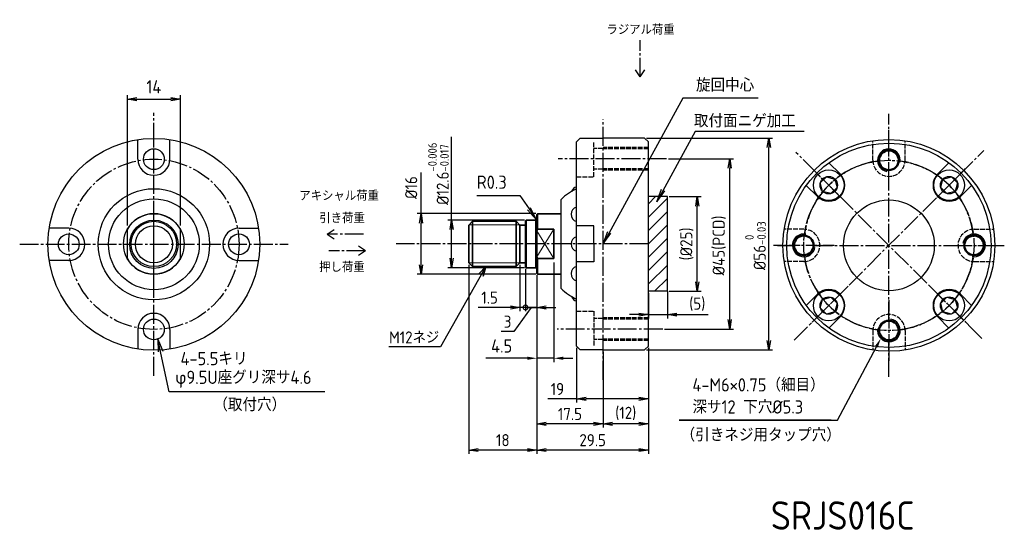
# Model space of a CAD drawing. Header units: millimetres. Extents: x 0 to 260, y 2 to 135.
import ezdxf

# ---------------------------------------------------------------- set-up
doc = ezdxf.new("R2010")
doc.units = ezdxf.units.MM
doc.header["$LTSCALE"] = 0.5
for name, pattern in [('AM_ISO08W050', [18, 12, -1.5, 3, -1.5]), ('AM_ISO08W050x2', [9, 6, -0.75, 1.5, -0.75]), ('GEN3A', [3.125, 2.5, -0.625]), ('GEN7', [13.75, 10, -1.25, 1.25, -1.25]), ('GEN7A', [6.875, 5, -0.625, 0.625, -0.625])]:
    doc.linetypes.add(name, pattern=pattern)
for name, color, linetype in [('0N', 7, 'Continuous'), ('3A', 6, 'GEN3A'), ('4', 3, 'Continuous'), ('5', 3, 'Continuous'), ('6', 2, 'Continuous'), ('7', 4, 'GEN7'), ('7AN', 4, 'GEN7A'), ('KLIN', 1, 'Continuous')]:
    doc.layers.add(name, color=color, linetype=linetype)
for name, color, linetype, lineweight in [('AM_0', 7, 'Continuous', 50), ('AM_4', 3, 'Continuous', 25), ('AM_5', 3, 'Continuous', 25), ('AM_7', 4, 'AM_ISO08W050', 25), ('AM_8', 1, 'Continuous', 25)]:
    doc.layers.add(name, color=color, linetype=linetype, lineweight=lineweight)
doc.styles.add('ACISOTS', font='isocp.shx', dxfattribs={"height": 1, "bigfont": 'extfont.shx'})
doc.styles.get("Standard").update_dxf_attribs({"font": 'ISOCP.SHX', "bigfont": 'EXTFONT.SHX'})
doc.dimstyles.new('AM_ISO$0', dxfattribs={"dimtxt": 3.5, "dimasz": 2.5, "dimexe": 1, "dimexo": 1, "dimgap": 1.5, "dimtad": 1, "dimdsep": 46, "dimtxsty": 'STANDARD', "dimcen": 0, "dimclrd": 256, "dimclre": 256, "dimclrt": 2, "dimadec": 0, "dimazin": 2, "dimtp": 0.1, "dimtm": 0.1, "dimtfac": 0.71, "dimtdec": 3, "dimtmove": 0, "dimatfit": 3, "dimfxl": 1, "dimlwd": -1, "dimlwe": -1, "dimarcsym": 1})
doc.dimstyles.new('GEN-ISO', dxfattribs={"dimscale": 2, "dimtxt": 3.2, "dimasz": 2.5, "dimexe": 1, "dimexo": 0.5, "dimgap": 1, "dimtad": 1, "dimdsep": 46, "dimtxsty": 'STANDARD', "dimblk1": 'OPEN', "dimblk2": 'OPEN', "dimsah": 1, "dimcen": 0, "dimclrd": 256, "dimclre": 256, "dimclrt": 2, "dimadec": 0, "dimazin": 0, "dimtp": 0.1, "dimtm": 0.1, "dimtfac": 0.71, "dimtdec": 3, "dimtmove": 0, "dimatfit": 3, "dimldrblk": 'OPEN', "dimfxl": 1, "dimtzin": 0, "dimarcsym": 0})
doc.dimstyles.new('GEN-ISO$0', dxfattribs={"dimtxt": 3.2, "dimasz": 2.5, "dimexe": 1, "dimexo": 0.5, "dimgap": 1, "dimtad": 1, "dimdsep": 46, "dimtxsty": 'STANDARD', "dimblk1": 'OPEN', "dimblk2": 'OPEN', "dimsah": 1, "dimcen": 0, "dimclrd": 256, "dimclre": 256, "dimclrt": 2, "dimadec": 0, "dimazin": 0, "dimtp": 0.1, "dimtm": 0.1, "dimtfac": 0.71, "dimtdec": 3, "dimtmove": 0, "dimatfit": 3, "dimldrblk": 'OPEN', "dimfxl": 1, "dimtzin": 0, "dimarcsym": 0})

# ---------------------------------------------------------------- blocks, each defined once
blk = doc.blocks.new('_OPEN')
at = {"color": 0, "linetype": 'ByBlock'}
for p, q in [((-1, 0.17), (0, 0)), ((0, 0), (-1, -0.17)), ((0, 0), (-1, 0))]:
    blk.add_line(p, q, dxfattribs=at)
blk = doc.blocks.new('*D133')
at = {"layer": '5', "lineweight": -2, "transparency": 16777216}
for p, q in [((171.49, 98.04), (188.67, 98.04)), ((187.67, 55.54), (187.67, 95.54)), ((170.46, 53.04), (188.67, 53.04))]:
    blk.add_line(p, q, dxfattribs=at)
at = {"layer": 'DEFPOINTS', "color": 0, "transparency": 16777216}
for p in [(170.99, 98.04), (187.67, 98.04), (169.96, 53.04)]:
    blk.add_point(p, dxfattribs=at)
at = {"layer": '5', "lineweight": -2, "transparency": 16777216, "xscale": 2.5, "yscale": 2.5, "zscale": 2.5}
for p, rotation in [((187.67, 98.04), 90), ((187.67, 53.04), 270)]:
    blk.add_blockref('_OPEN', p, dxfattribs=dict(at, rotation=rotation))
at = {"layer": '5', "color": 2, "transparency": 16777216, "insert": (184.91, 75.13), "char_height": 3.2, "attachment_point": 5, "rotation": 90}
blk.add_mtext('%%C45(PCD)', dxfattribs=at)
blk = doc.blocks.new('*D134')
at = {"layer": '5', "lineweight": -2, "transparency": 16777216}
for p, q in [((165.7, 103.54), (199.02, 103.54)), ((198.02, 50.04), (198.02, 101.04)), ((165.7, 47.54), (199.02, 47.54))]:
    blk.add_line(p, q, dxfattribs=at)
at = {"layer": 'DEFPOINTS', "color": 0, "transparency": 16777216}
for p in [(165.2, 103.54), (198.02, 103.54), (165.2, 47.54)]:
    blk.add_point(p, dxfattribs=at)
at = {"layer": '5', "lineweight": -2, "transparency": 16777216, "xscale": 2.5, "yscale": 2.5, "zscale": 2.5}
for p, rotation in [((198.02, 103.54), 90), ((198.02, 47.54), 270)]:
    blk.add_blockref('_OPEN', p, dxfattribs=dict(at, rotation=rotation))
at = {"layer": '5', "color": 2, "transparency": 16777216, "insert": (194.49, 75.07), "char_height": 3.2, "attachment_point": 5, "rotation": 90}
blk.add_mtext('%%C56{}{\\H0.71x;\\C3;\\S 0^ -0.03;}', dxfattribs=at)
blk = doc.blocks.new('*D135')
at = {"layer": '5', "lineweight": -2, "transparency": 16777216}
for p, q in [((118.7, 70.04), (118.7, 20.06)), ((136.7, 67.24), (136.7, 20.06)), ((134.2, 21.06), (121.2, 21.06))]:
    blk.add_line(p, q, dxfattribs=at)
at = {"layer": 'DEFPOINTS', "color": 0, "transparency": 16777216}
for p in [(118.7, 70.54), (136.7, 67.74), (118.7, 21.06)]:
    blk.add_point(p, dxfattribs=at)
at = {"layer": '5', "lineweight": -2, "transparency": 16777216, "xscale": 2.5, "yscale": 2.5, "zscale": 2.5, "rotation": 180}
blk.add_blockref('_OPEN', (118.7, 21.06), dxfattribs=at)
at = {"layer": '5', "lineweight": -2, "transparency": 16777216, "xscale": 2.5, "yscale": 2.5, "zscale": 2.5}
blk.add_blockref('_OPEN', (136.7, 21.06), dxfattribs=at)
at = {"layer": '5', "color": 2, "transparency": 16777216, "insert": (127.7, 23.66), "char_height": 3.2, "attachment_point": 5}
blk.add_mtext('18', dxfattribs=at)
blk = doc.blocks.new('*D136')
at = {"layer": '5', "lineweight": -2, "transparency": 16777216}
for p, q in [((114.18, 81.84), (114.18, 103.84)), ((133.4, 81.84), (113.18, 81.84)), ((114.18, 71.74), (114.18, 79.34)), ((133.4, 69.24), (113.18, 69.24))]:
    blk.add_line(p, q, dxfattribs=at)
at = {"layer": 'DEFPOINTS', "color": 0, "transparency": 16777216}
for p in [(114.18, 81.84), (133.9, 81.84), (133.9, 69.24)]:
    blk.add_point(p, dxfattribs=at)
at = {"layer": '5', "lineweight": -2, "transparency": 16777216, "xscale": 2.5, "yscale": 2.5, "zscale": 2.5}
for p, rotation in [((114.18, 81.84), 90), ((114.18, 69.24), 270)]:
    blk.add_blockref('_OPEN', p, dxfattribs=dict(at, rotation=rotation))
at = {"layer": '5', "color": 2, "transparency": 16777216, "insert": (110.7, 94.09), "char_height": 3.2, "attachment_point": 5, "rotation": 90}
blk.add_mtext('%%C12.6{}{\\H0.71x;\\C3;\\S-0.006^ -0.017;}', dxfattribs=at)
blk = doc.blocks.new('_DotSmall')
at = {"color": 0, "linetype": 'ByBlock', "const_width": 0.5}
blk.add_lwpolyline([(-0.0625, 0, 1), (0.0625, 0, 1)], format="xyb", close=True, dxfattribs=at)
blk = doc.blocks.new('*D137')
at = {"layer": '5', "lineweight": -2, "transparency": 16777216}
for p, q in [((133.7, 68.94), (133.7, 57.75)), ((136.7, 67.24), (136.7, 57.75)), ((135.2, 58.75), (130.66, 52.39)), ((133.7, 58.75), (131.2, 58.75)), ((136.7, 58.75), (133.7, 58.75)), ((136.7, 58.75), (133.7, 58.75)), ((139.2, 58.75), (141.7, 58.75)), ((130.66, 52.39), (127.25, 52.39))]:
    blk.add_line(p, q, dxfattribs=at)
at = {"layer": 'DEFPOINTS', "color": 0, "transparency": 16777216}
for p in [(133.7, 69.44), (136.7, 67.74), (133.7, 58.75)]:
    blk.add_point(p, dxfattribs=at)
at = {"layer": '5', "lineweight": -2, "transparency": 16777216, "xscale": 2.5, "yscale": 2.5, "zscale": 2.5}
blk.add_blockref('_DotSmall', (133.7, 58.75), dxfattribs=at)
at = {"layer": '5', "lineweight": -2, "transparency": 16777216, "xscale": 2.5, "yscale": 2.5, "zscale": 2.5, "rotation": 180}
blk.add_blockref('_OPEN', (136.7, 58.75), dxfattribs=at)
at = {"layer": '5', "color": 2, "transparency": 16777216, "insert": (128.96, 54.99), "char_height": 3.2, "attachment_point": 5}
blk.add_mtext('3', dxfattribs=at)
blk = doc.blocks.new('*D138')
at = {"layer": '5', "lineweight": -2, "transparency": 16777216}
for p, q in [((147.2, 48.04), (147.2, 33.58)), ((166.2, 48.04), (166.2, 33.58)), ((147.2, 34.58), (139.59, 34.58)), ((163.7, 34.58), (149.7, 34.58))]:
    blk.add_line(p, q, dxfattribs=at)
at = {"layer": 'DEFPOINTS', "color": 0, "transparency": 16777216}
for p in [(147.2, 48.54), (166.2, 48.54), (147.2, 34.58)]:
    blk.add_point(p, dxfattribs=at)
at = {"layer": '5', "lineweight": -2, "transparency": 16777216, "xscale": 2.5, "yscale": 2.5, "zscale": 2.5, "rotation": 180}
blk.add_blockref('_OPEN', (147.2, 34.58), dxfattribs=at)
at = {"layer": '5', "lineweight": -2, "transparency": 16777216, "xscale": 2.5, "yscale": 2.5, "zscale": 2.5}
blk.add_blockref('_OPEN', (166.2, 34.58), dxfattribs=at)
at = {"layer": '5', "color": 2, "transparency": 16777216, "insert": (142.14, 37.18), "char_height": 3.2, "attachment_point": 5}
blk.add_mtext('19', dxfattribs=at)
blk = doc.blocks.new('*D140')
at = {"layer": '5', "lineweight": -2, "transparency": 16777216}
for p, q in [((136.7, 67.24), (136.7, 20.06)), ((166.2, 48.04), (166.2, 20.06)), ((163.7, 21.06), (139.2, 21.06))]:
    blk.add_line(p, q, dxfattribs=at)
at = {"layer": 'DEFPOINTS', "color": 0, "transparency": 16777216}
for p in [(136.7, 67.74), (166.2, 48.54), (136.7, 21.06)]:
    blk.add_point(p, dxfattribs=at)
at = {"layer": '5', "lineweight": -2, "transparency": 16777216, "xscale": 2.5, "yscale": 2.5, "zscale": 2.5, "rotation": 180}
blk.add_blockref('_OPEN', (136.7, 21.06), dxfattribs=at)
at = {"layer": '5', "lineweight": -2, "transparency": 16777216, "xscale": 2.5, "yscale": 2.5, "zscale": 2.5}
blk.add_blockref('_OPEN', (166.2, 21.06), dxfattribs=at)
at = {"layer": '5', "color": 2, "transparency": 16777216, "insert": (151.45, 23.66), "char_height": 3.2, "attachment_point": 5}
blk.add_mtext('29.5', dxfattribs=at)
blk = doc.blocks.new('*D141')
at = {"layer": '5', "lineweight": -2, "transparency": 16777216}
for p, q in [((154.2, 47.04), (154.2, 26.98)), ((166.2, 48.04), (166.2, 26.98)), ((163.7, 27.98), (156.7, 27.98))]:
    blk.add_line(p, q, dxfattribs=at)
at = {"layer": 'DEFPOINTS', "color": 0, "transparency": 16777216}
for p in [(154.2, 47.54), (166.2, 48.54), (154.2, 27.98)]:
    blk.add_point(p, dxfattribs=at)
at = {"layer": '5', "lineweight": -2, "transparency": 16777216, "xscale": 2.5, "yscale": 2.5, "zscale": 2.5, "rotation": 180}
blk.add_blockref('_OPEN', (154.2, 27.98), dxfattribs=at)
at = {"layer": '5', "lineweight": -2, "transparency": 16777216, "xscale": 2.5, "yscale": 2.5, "zscale": 2.5}
blk.add_blockref('_OPEN', (166.2, 27.98), dxfattribs=at)
at = {"layer": '5', "color": 2, "transparency": 16777216, "insert": (160.2, 30.74), "char_height": 3.2, "attachment_point": 5}
blk.add_mtext('(12)', dxfattribs=at)
blk = doc.blocks.new('*D130')
at = {"layer": '5', "lineweight": -2, "transparency": 16777216}
for p, q in [((106.09, 83.54), (106.09, 94.4)), ((136.4, 83.54), (105.09, 83.54)), ((106.09, 70.04), (106.09, 81.04)), ((136.4, 67.54), (105.09, 67.54))]:
    blk.add_line(p, q, dxfattribs=at)
at = {"layer": 'DEFPOINTS', "color": 0, "transparency": 16777216}
for p in [(106.09, 83.54), (136.9, 83.54), (136.9, 67.54)]:
    blk.add_point(p, dxfattribs=at)
at = {"layer": '5', "lineweight": -2, "transparency": 16777216, "xscale": 2.5, "yscale": 2.5, "zscale": 2.5}
for p, rotation in [((106.09, 83.54), 90), ((106.09, 67.54), 270)]:
    blk.add_blockref('_OPEN', p, dxfattribs=dict(at, rotation=rotation))
at = {"layer": '5', "color": 2, "transparency": 16777216, "insert": (103.49, 90.44), "char_height": 3.2, "attachment_point": 5, "rotation": 90}
blk.add_mtext('%%c16', dxfattribs=at)
blk = doc.blocks.new('*D131')
at = {"layer": '5', "lineweight": -2, "transparency": 16777216}
for p, q in [((166.2, 62.54), (166.2, 55.84)), ((171.2, 63.04), (171.2, 55.84)), ((163.7, 56.84), (161.2, 56.84)), ((166.2, 56.84), (171.2, 56.84)), ((173.7, 56.84), (182.03, 56.84))]:
    blk.add_line(p, q, dxfattribs=at)
at = {"layer": 'DEFPOINTS', "color": 0, "transparency": 16777216}
for p in [(166.2, 63.04), (171.2, 63.54), (171.2, 56.84)]:
    blk.add_point(p, dxfattribs=at)
at = {"layer": '5', "lineweight": -2, "transparency": 16777216, "xscale": 2.5, "yscale": 2.5, "zscale": 2.5}
blk.add_blockref('_OPEN', (166.2, 56.84), dxfattribs=at)
at = {"layer": '5', "lineweight": -2, "transparency": 16777216, "xscale": 2.5, "yscale": 2.5, "zscale": 2.5, "rotation": 180}
blk.add_blockref('_OPEN', (171.2, 56.84), dxfattribs=at)
at = {"layer": '5', "color": 2, "transparency": 16777216, "insert": (179.11, 59.6), "char_height": 3.2, "attachment_point": 5}
blk.add_mtext('(5)', dxfattribs=at)
blk = doc.blocks.new('*D142')
at = {"layer": '5', "lineweight": -2, "transparency": 16777216}
for p, q in [((171.7, 88.04), (180.11, 88.04)), ((179.11, 65.54), (179.11, 85.54)), ((171.7, 63.04), (180.11, 63.04))]:
    blk.add_line(p, q, dxfattribs=at)
at = {"layer": 'DEFPOINTS', "color": 0, "transparency": 16777216}
for p in [(171.2, 88.04), (179.11, 88.04), (171.2, 63.04)]:
    blk.add_point(p, dxfattribs=at)
at = {"layer": '5', "lineweight": -2, "transparency": 16777216, "xscale": 2.5, "yscale": 2.5, "zscale": 2.5}
for p, rotation in [((179.11, 88.04), 90), ((179.11, 63.04), 270)]:
    blk.add_blockref('_OPEN', p, dxfattribs=dict(at, rotation=rotation))
at = {"layer": '5', "color": 2, "transparency": 16777216, "insert": (176.35, 75.54), "char_height": 3.2, "attachment_point": 5, "rotation": 90}
blk.add_mtext('(%%c25)', dxfattribs=at)
blk = doc.blocks.new('*D132')
at = {"layer": '5', "lineweight": -2, "transparency": 16777216}
for p, q in [((132.2, 70.04), (132.2, 57.75)), ((133.7, 68.94), (133.7, 57.75)), ((129.7, 58.75), (121.22, 58.75)), ((133.7, 58.75), (132.2, 58.75)), ((133.7, 58.75), (138.7, 58.75))]:
    blk.add_line(p, q, dxfattribs=at)
at = {"layer": 'DEFPOINTS', "color": 0, "transparency": 16777216}
for p in [(132.2, 70.54), (133.7, 69.44), (133.7, 58.75)]:
    blk.add_point(p, dxfattribs=at)
at = {"layer": '5', "lineweight": -2, "transparency": 16777216, "xscale": 2.5, "yscale": 2.5, "zscale": 2.5}
blk.add_blockref('_OPEN', (132.2, 58.75), dxfattribs=at)
at = {"layer": '5', "lineweight": -2, "transparency": 16777216, "xscale": 2.5, "yscale": 2.5, "zscale": 2.5, "rotation": 180}
blk.add_blockref('_DotSmall', (133.7, 58.75), dxfattribs=at)
at = {"layer": '5', "color": 2, "transparency": 16777216, "insert": (124.21, 61.35), "char_height": 3.2, "attachment_point": 5}
blk.add_mtext('1.5', dxfattribs=at)
blk = doc.blocks.new('*D139')
at = {"layer": '5', "lineweight": -2, "transparency": 16777216}
for p, q in [((136.7, 67.24), (136.7, 26.98)), ((154.2, 46.51), (154.2, 26.98)), ((151.7, 27.98), (139.2, 27.98))]:
    blk.add_line(p, q, dxfattribs=at)
at = {"layer": 'DEFPOINTS', "color": 0, "transparency": 16777216}
for p in [(136.7, 67.74), (154.2, 47.01), (136.7, 27.98)]:
    blk.add_point(p, dxfattribs=at)
at = {"layer": '5', "lineweight": -2, "transparency": 16777216, "xscale": 2.5, "yscale": 2.5, "zscale": 2.5, "rotation": 180}
blk.add_blockref('_OPEN', (136.7, 27.98), dxfattribs=at)
at = {"layer": '5', "lineweight": -2, "transparency": 16777216, "xscale": 2.5, "yscale": 2.5, "zscale": 2.5}
blk.add_blockref('_OPEN', (154.2, 27.98), dxfattribs=at)
at = {"layer": '5', "color": 2, "transparency": 16777216, "insert": (145.45, 30.58), "char_height": 3.2, "attachment_point": 5}
blk.add_mtext('17.5', dxfattribs=at)
blk = doc.blocks.new('*D143')
at = {"layer": '5', "transparency": 16777216}
for p, q in [((28.47, 80.41), (28.47, 114.83)), ((42.47, 80.41), (42.47, 114.83)), ((30.97, 113.83), (39.97, 113.83))]:
    blk.add_line(p, q, dxfattribs=at)
at = {"layer": 'DEFPOINTS', "color": 0, "transparency": 16777216}
for p in [(42.47, 113.83), (28.47, 79.41), (42.47, 79.41)]:
    blk.add_point(p, dxfattribs=at)
at = {"layer": '5', "transparency": 16777216, "xscale": 2.5, "yscale": 2.5, "zscale": 2.5, "rotation": 180}
blk.add_blockref('_OPEN', (28.47, 113.83), dxfattribs=at)
at = {"layer": '5', "transparency": 16777216, "xscale": 2.5, "yscale": 2.5, "zscale": 2.5}
blk.add_blockref('_OPEN', (42.47, 113.83), dxfattribs=at)
at = {"layer": '5', "color": 2, "transparency": 16777216, "insert": (35.47, 117.08), "char_height": 3.5, "attachment_point": 5}
blk.add_mtext('14', dxfattribs=at)
blk = doc.blocks.new('*S108')
at = {"layer": 'AM_5', "color": 3}
for p, q in [((127.23, 122.38), (138.58, 122.38)), ((138.58, 122.38), (140.99, 118.84))]:
    blk.add_line(p, q, dxfattribs=at)
at = {"layer": 'AM_5', "color": 3, "linetype": 'Continuous'}
for p, q in [((140.61, 118.58), (142.96, 115.95)), ((140.99, 118.84), (142.96, 115.95)), ((142.96, 115.95), (141.37, 119.1))]:
    blk.add_line(p, q, dxfattribs=at)
at = {"layer": 'AM_5', "color": 2, "insert": (135.08, 124.13), "char_height": 3.5, "attachment_point": 9, "style": 'ACISOTS'}
blk.add_mtext('R0.3', dxfattribs=at)
blk = doc.blocks.new('*U125')
at = {"layer": 'AM_0'}
blk.add_circle((273.03, -808.85), 2.59, dxfattribs=at)
at = {"layer": 'AM_4'}
blk.add_arc((273.03, -808.85), 3, 260, 170, dxfattribs=at)
blk = doc.blocks.new('*U126')
at = {"layer": 'AM_0'}
blk.add_circle((250.53, -786.35), 2.59, dxfattribs=at)
at = {"layer": 'AM_4'}
blk.add_arc((250.53, -786.35), 3, 350, 260, dxfattribs=at)
blk = doc.blocks.new('*U127')
at = {"layer": 'AM_0'}
blk.add_circle((228.03, -808.85), 2.59, dxfattribs=at)
at = {"layer": 'AM_4'}
blk.add_arc((228.03, -808.85), 3, 80, 350, dxfattribs=at)
blk = doc.blocks.new('*U128')
at = {"layer": 'AM_0'}
blk.add_circle((250.53, -831.35), 2.59, dxfattribs=at)
at = {"layer": 'AM_4'}
blk.add_arc((250.53, -831.35), 3, 170, 80, dxfattribs=at)
blk = doc.blocks.new('*S124')
at = {"layer": 'AM_5', "color": 3, "linetype": 'Continuous'}
for p, q in [((236.91, -855.07), (247.21, -835.66)), ((235.29, -855.07), (195.09, -855.07)), ((195.09, -855.07), (236.91, -855.07))]:
    blk.add_line(p, q, dxfattribs=at)
blk.add_trace([(247.58, -835.86), (246.84, -835.46), (248.39, -833.45)], dxfattribs=at)
at = {"layer": 'AM_5', "color": 2, "insert": (198.59, -853.32), "char_height": 3.5, "attachment_point": 7}
blk.add_mtext('4-M6×0.75（細目）\\P深サ12 下穴%%C5.3', dxfattribs=at)
blk = doc.blocks.new('*D144')
at = {"layer": 'AM_5', "transparency": 16777216}
for p, q in [((141.2, 70.66), (141.2, 44.31)), ((136.7, 66.74), (136.7, 44.31)), ((134.2, 45.31), (123.2, 45.31)), ((141.2, 45.31), (136.7, 45.31)), ((143.7, 45.31), (146.2, 45.31))]:
    blk.add_line(p, q, dxfattribs=at)
for points in [[(134.2, 45.73), (134.2, 44.9), (136.7, 45.31)], [(143.7, 45.73), (143.7, 44.9), (141.2, 45.31)]]:
    blk.add_solid(points, dxfattribs=at)
at = {"layer": 'DEFPOINTS', "color": 0, "transparency": 16777216}
for p in [(141.2, 71.66), (136.7, 67.74), (141.2, 45.31)]:
    blk.add_point(p, dxfattribs=at)
at = {"layer": 'AM_5', "color": 2, "transparency": 16777216, "insert": (127.4, 48.56), "char_height": 3.5, "attachment_point": 5}
blk.add_mtext('4.5', dxfattribs=at)

msp = doc.modelspace()

# ---------------------------------------------------------------- hatches: boundary and pattern name
at = {"layer": 'AM_8'}
h = msp.add_hatch(dxfattribs=at)
h.set_pattern_fill('_U', color=256, scale=2.5, angle=45, style=0, pattern_type=0)
h.set_pattern_definition([(45, (-406.1424, 189.1284), (-1.767767, 1.767767), [])])
h.paths.add_polyline_path([(171.196, 63.035), (171.196, 88.035), (166.196, 88.035), (166.196, 63.035)])

# ---------------------------------------------------------------- linework, layer by layer
for p, q in [((31.221, 97.941), (31.221, 103.117)), ((39.721, 97.941), (39.721, 103.117)), ((165.196, 103.535), (154.196, 103.535)), ((166.196, 102.535), (165.196, 103.535)), ((166.196, 75.535), (166.196, 102.535)), ((216.862, 94.07), (213.918, 97.014)), ((242.671, 94.07), (245.615, 97.014)), ((210.851, 88.059), (207.908, 91.003)), ((248.682, 88.059), (251.626, 91.003)), ((143.085, 87.325), (143.085, 63.745)), ((12.971, 79.691), (7.795, 79.691)), ((28.471, 71.662), (28.471, 79.408)), ((42.471, 71.662), (42.471, 79.408)), ((57.971, 79.691), (63.146, 79.691)), ((151.796, 80.285), (147.196, 80.285)), ((151.796, 75.535), (151.796, 80.285)), ((151.796, 75.535), (151.796, 70.785)), ((12.971, 71.191), (7.795, 71.191)), ((57.971, 71.191), (63.146, 71.191)), ((151.796, 70.785), (147.196, 70.785)), ((210.851, 62.25), (207.908, 59.306)), ((248.682, 62.25), (251.626, 59.306)), ((216.862, 56.239), (213.918, 53.295)), ((242.671, 56.239), (245.615, 53.295)), ((31.221, 52.941), (31.221, 47.765)), ((39.721, 52.941), (39.721, 47.765))]:
    msp.add_line(p, q)
at = {"color": 7, "linetype": 'Continuous', "lineweight": 35}
for p, q in [((136.896, 83.535), (136.696, 83.335)), ((136.696, 78.976), (136.696, 83.335)), ((143.085, 83.535), (136.896, 83.535)), ((136.896, 83.535), (136.896, 79.408)), ((119.696, 81.535), (118.696, 80.535)), ((131.196, 81.535), (119.696, 81.535)), ((119.696, 75.535), (119.696, 81.535)), ((132.196, 80.535), (131.196, 81.535)), ((131.196, 75.535), (131.196, 81.535)), ((133.896, 81.835), (133.696, 81.635)), ((133.696, 69.435), (133.696, 81.635)), ((136.396, 81.835), (133.896, 81.835)), ((133.896, 81.835), (133.896, 69.235)), ((136.396, 69.235), (136.396, 81.835)), ((118.696, 75.535), (118.696, 80.535)), ((133.696, 80.535), (132.196, 80.535)), ((132.196, 75.535), (132.196, 80.535)), ((136.696, 78.976), (136.896, 79.408)), ((136.696, 72.094), (136.696, 78.976)), ((141.196, 79.408), (136.896, 79.408)), ((141.196, 71.662), (141.196, 79.408)), ((118.696, 70.535), (118.696, 75.535)), ((119.696, 69.535), (119.696, 75.535)), ((131.196, 69.535), (131.196, 75.535)), ((132.196, 70.535), (132.196, 75.535)), ((118.696, 70.535), (119.696, 69.535)), ((131.196, 69.535), (132.196, 70.535)), ((132.196, 70.535), (133.696, 70.535)), ((136.896, 71.662), (136.696, 72.094)), ((136.696, 67.735), (136.696, 72.094)), ((136.896, 71.662), (136.896, 67.535)), ((136.896, 71.662), (141.196, 71.662)), ((119.696, 69.535), (131.196, 69.535)), ((133.696, 69.435), (133.896, 69.235)), ((133.896, 69.235), (136.396, 69.235)), ((136.696, 67.735), (136.896, 67.535)), ((136.896, 67.535), (143.085, 67.535))]:
    msp.add_line(p, q, dxfattribs=at)
at = {"color": 7, "linetype": 'Continuous', "lineweight": 18}
for p, q in [((118.732, 80.571), (132.16, 80.571)), ((141.196, 79.408), (136.696, 72.094)), ((136.696, 78.976), (141.196, 71.662)), ((118.732, 70.499), (132.16, 70.499))]:
    msp.add_line(p, q, dxfattribs=at)
for points in [[(147.196, 75.535), (147.196, 102.535), (148.196, 103.535), (154.196, 103.535)], [(154.196, 47.535), (148.196, 47.535), (147.196, 48.535), (147.196, 75.535)], [(154.196, 47.535), (165.196, 47.535), (166.196, 48.535), (166.196, 75.535)]]:
    msp.add_lwpolyline(points)
for centre, radius in [((35.471, 75.441), 28), ((229.767, 75.155), 28), ((229.767, 75.155), 27), ((35.471, 97.941), 2.75), ((35.471, 75.441), 14.704), ((35.471, 75.441), 12), ((229.767, 75.155), 12), ((35.471, 75.535), 8), ((35.471, 75.441), 6.394), ((35.471, 75.535), 6), ((35.471, 75.535), 6), ((12.971, 75.441), 2.75), ((35.471, 75.441), 4.894), ((57.971, 75.441), 2.75), ((35.471, 52.941), 2.75)]:
    msp.add_circle(centre, radius)
for centre, radius, start, end in [((35.471, 97.941), 4.25, 180, 0), ((154.196, 75.535), 16.2, 115.60083, 133.3), ((147.731, 88.72), 1.984, 105.65074, 158.76908), ((35.471, 75.535), 8, 28.95502, 151.04498), ((147.731, 83.39), 1.984, 105.65074, 254.34926), ((12.971, 75.441), 4.25, 270, 90), ((57.971, 75.441), 4.25, 90, 270), ((147.731, 75.535), 1.984, 105.65074, 254.34926), ((35.471, 75.535), 8, 208.95502, 331.04498), ((147.731, 67.681), 1.984, 105.65074, 254.34926), ((154.196, 75.535), 16.2, 226.7, 244.39917), ((147.731, 62.35), 1.984, 201.23092, 254.34926), ((35.471, 52.941), 4.25, 0, 180)]:
    msp.add_arc(centre, radius, start, end)
at = {"color": 7, "linetype": 'Continuous', "lineweight": 35}
for centre, start, end in [((136.396, 82.135), 270, 0), ((136.396, 68.935), 0, 90)]:
    msp.add_arc(centre, 0.3, start, end, dxfattribs=at)
at = {"layer": '0N'}
for p, q in [((211.626, 91.662), (213.259, 93.295)), ((212.224, 89.431), (211.626, 91.662)), ((213.259, 93.295), (215.49, 92.697)), ((215.49, 92.697), (216.087, 90.467)), ((243.446, 90.467), (244.044, 92.697)), ((244.044, 92.697), (246.274, 93.295)), ((246.274, 93.295), (247.907, 91.662)), ((247.907, 91.662), (247.31, 89.431)), ((214.454, 88.834), (212.224, 89.431)), ((216.087, 90.467), (214.454, 88.834)), ((245.079, 88.834), (243.446, 90.467)), ((247.31, 89.431), (245.079, 88.834)), ((211.626, 58.647), (212.224, 60.878)), ((212.224, 60.878), (214.454, 61.475)), ((214.454, 61.475), (216.087, 59.842)), ((243.446, 59.842), (245.079, 61.475)), ((245.079, 61.475), (247.31, 60.878)), ((247.31, 60.878), (247.907, 58.647)), ((213.259, 57.014), (211.626, 58.647)), ((215.49, 57.612), (213.259, 57.014)), ((216.087, 59.842), (215.49, 57.612)), ((244.044, 57.612), (243.446, 59.842)), ((246.274, 57.014), (244.044, 57.612)), ((247.907, 58.647), (246.274, 57.014))]:
    msp.add_line(p, q, dxfattribs=at)
for centre, radius in [((213.857, 91.064), 4.05), ((245.677, 91.064), 4.05), ((213.857, 91.064), 2.309), ((245.677, 91.064), 2.309), ((213.857, 59.245), 4.05), ((245.677, 59.245), 4.05), ((213.857, 59.245), 2.309), ((245.677, 59.245), 2.309)]:
    msp.add_circle(centre, radius, dxfattribs=at)
for centre, start, end in [((213.857, 91.064), 225, 45), ((245.677, 91.064), 135, 315), ((213.857, 59.245), 315, 135), ((245.677, 59.245), 45, 225)]:
    msp.add_arc(centre, 4.25, start, end, dxfattribs=at)
at = {"layer": '3A'}
for p, q in [((225.517, 97.655), (225.517, 102.83)), ((234.017, 97.655), (234.017, 102.83)), ((154.196, 100.785), (151.796, 100.785)), ((166.196, 101.035), (154.196, 101.035)), ((166.196, 100.685), (154.196, 100.685)), ((154.196, 95.285), (151.796, 95.285)), ((166.196, 95.385), (154.196, 95.385)), ((166.196, 95.035), (154.196, 95.035)), ((207.267, 79.405), (202.091, 79.405)), ((252.267, 79.405), (257.442, 79.405)), ((207.267, 70.905), (202.091, 70.905)), ((252.267, 70.905), (257.442, 70.905)), ((154.196, 55.785), (151.796, 55.785)), ((166.196, 56.035), (154.196, 56.035)), ((166.196, 55.685), (154.196, 55.685)), ((225.517, 52.655), (225.517, 47.479)), ((234.017, 52.655), (234.017, 47.479)), ((154.196, 50.285), (151.796, 50.285)), ((166.196, 50.385), (154.196, 50.385)), ((166.196, 50.035), (154.196, 50.035))]:
    msp.add_line(p, q, dxfattribs=at)
for points in [[(147.196, 93.285), (151.796, 93.285), (151.796, 102.535)], [(147.196, 57.785), (151.796, 57.785), (151.796, 48.535)]]:
    msp.add_lwpolyline(points, dxfattribs=at)
for centre, start, end in [((229.767, 97.655), 180, 0), ((207.267, 75.155), 270, 90), ((252.267, 75.155), 90, 270), ((229.767, 52.655), 0, 180)]:
    msp.add_arc(centre, 4.25, start, end, dxfattribs=at)
at = {"layer": '4'}
for p, q in [((168.411, 86.684), (169.687, 89.976)), ((168.411, 86.684), (170.496, 89.533)), ((154.196, 75.535), (155.472, 78.827)), ((154.196, 75.535), (156.28, 78.385)), ((36.527, 50.402), (36.57, 47.036)), ((36.527, 50.402), (37.83, 47.231))]:
    msp.add_line(p, q, dxfattribs=at)
at = {"layer": '5', "color": 3}
for p, q in [((175.263, 114.032), (154.196, 75.535)), ((195.177, 114.032), (175.263, 114.032)), ((178.591, 105.286), (168.411, 86.684)), ((207.326, 105.286), (178.591, 105.286)), ((39.472, 36.429), (36.527, 50.402)), ((80.615, 36.429), (39.472, 36.429))]:
    msp.add_line(p, q, dxfattribs=at)
at = {"layer": '5'}
msp.add_lwpolyline([(121.489, 67.739), (123.238, 69.574), (122.481, 67.047), (123.238, 69.574), (111.217, 48.306), (97.6, 48.306)], dxfattribs=at)
at = {"layer": '7'}
for p, q in [((164.024, 119.736), (164.024, 129.416)), ((164.024, 119.736), (162.779, 121.586)), ((164.024, 119.736), (165.27, 121.586)), ((35.471, 40.675), (35.471, 110.207)), ((229.767, 100.249), (229.767, 109.921)), ((154.196, 39.628), (154.196, 108.475)), ((204.685, 50.073), (254.848, 100.236)), ((254.35, 50.571), (205.183, 99.738)), ((170.989, 98.035), (142.296, 98.035)), ((229.767, 55.249), (229.767, 95.06)), ((35.471, 64.997), (35.471, 85.885)), ((81.243, 78.129), (83.093, 79.374)), ((90.923, 78.129), (81.243, 78.129)), ((81.243, 78.129), (83.093, 76.883)), ((166.196, 75.535), (99.552, 75.535)), ((0, 75.441), (70.941, 75.441)), ((91.401, 73.689), (81.721, 73.689)), ((91.401, 73.689), (89.551, 74.935)), ((91.401, 73.689), (89.551, 72.444)), ((200.31, 75.155), (204.673, 75.155)), ((209.861, 75.155), (249.673, 75.155)), ((254.861, 75.155), (259.697, 75.155)), ((169.96, 53.035), (142.03, 53.035)), ((229.767, 40.388), (229.767, 50.06))]:
    msp.add_line(p, q, dxfattribs=at)
msp.add_circle((35.471, 75.441), 22.5, dxfattribs=at)
for start, end in [(96.60936, 173.39064), (6.60936, 83.39064), (186.60936, 263.39064), (276.60936, 353.39064)]:
    msp.add_arc((229.767, 75.155), 22.5, start, end, dxfattribs=at)
at = {"layer": '7AN'}
for p, q in [((35.471, 90.691), (35.471, 105.191)), ((229.767, 100.249), (229.767, 104.905)), ((218.983, 85.938), (208.73, 96.191)), ((229.767, 90.405), (229.767, 95.06)), ((240.55, 85.938), (250.803, 96.191)), ((218.983, 64.371), (208.73, 54.118)), ((240.55, 64.371), (250.803, 54.118))]:
    msp.add_line(p, q, dxfattribs=at)
at = {"layer": 'AM_7', "linetype": 'AM_ISO08W050x2'}
for p, q in [((229.767, 89.655), (229.767, 105.655)), ((215.267, 75.155), (199.267, 75.155)), ((244.267, 75.155), (260.267, 75.155)), ((229.767, 60.655), (229.767, 44.655))]:
    msp.add_line(p, q, dxfattribs=at)
msp.add_circle((229.767, 75.155), 22.5, dxfattribs=at)
at = {"layer": 'KLIN'}
for p, q in [((171.196, 88.035), (166.196, 88.035)), ((171.196, 63.035), (171.196, 88.035)), ((171.204, 63.035), (166.196, 63.035))]:
    msp.add_line(p, q, dxfattribs=at)

# ---------------------------------------------------------------- block references
at = {"layer": 'AM_0'}
for name in ['*U126', '*U127', '*U125', '*U128']:
    msp.add_blockref(name, (-20.763, 884.008), dxfattribs=at)
at = {"layer": 'AM_5'}
for name, p in [('*S108', (-6.351, -34.024)), ('*S124', (-20.763, 884.008))]:
    msp.add_blockref(name, p, dxfattribs=at)

# ---------------------------------------------------------------- texts
at = {"insert": (198.54, 0), "char_height": 7.5, "width": 22.47455, "attachment_point": 7, "style": 'ACISOTS'}
msp.add_mtext('SRJS016C', dxfattribs=at)
at = {"layer": '5', "color": 2, "char_height": 3.5, "attachment_point": 7, "style": 'ACISOTS'}
for s, insert in [('旋回中心\\P', (178.763, 115.782)), ('取付面ニゲ加工', (178.213, 106.318)), ('4-5.5キリ', (42.512, 43.475)), ('φ9.5U座グリ深サ4.6', (41.121, 37.467))]:
    msp.add_mtext(s, dxfattribs=dict(at, insert=insert))
at = {"layer": '6'}
msp.add_text('M12ネジ', height=3.2, dxfattribs=at).set_placement((97.65, 49.22))
at = {"layer": '7', "char_height": 2.73, "attachment_point": 7, "style": 'ACISOTS'}
for s, insert in [('ラジアル荷重', (155.109, 130.838)), ('アキシャル荷重', (73.932, 86.908)), ('引き荷重', (79.215, 81.022)), ('押し荷重', (79.16, 68.067))]:
    msp.add_mtext(s, dxfattribs=dict(at, insert=insert))
at = {"layer": '7', "char_height": 3.5, "attachment_point": 7, "style": 'ACISOTS'}
for s, insert, width in [('（取付穴）', (51.188, 31.241), 23.4789), ('（引きネジ用タップ穴）', (174.707, 23.25), 47.12133)]:
    msp.add_mtext(s, dxfattribs=dict(at, insert=insert, width=width))

# ---------------------------------------------------------------- dimensions: what is measured, and where the dimension line sits
at = {"layer": '5'}
dim = msp.add_linear_dim(base=(42.471, 113.825), p1=(28.471, 79.408), p2=(42.471, 79.408), dimstyle='AM_ISO$0', override={"dimblk1": 'OPEN', "dimblk2": 'OPEN', "dimsah": 1, "dimtp": -0.05, "dimtm": 0.2}, dxfattribs=at)
dim.commit()
dim.dimension.update_dxf_attribs({"geometry": '*D143', "text_midpoint": (35.471, 117.075)})
for base, p1, p2, text, override, picture, middle in [((114.179, 81.835), (133.896, 69.235), (133.896, 81.835), '%%C12.6{}{\\H0.71x;\\C3;\\S-0.006^ -0.017;}', {"dimscale": 1, "dimtp": -0.006, "dimtm": 0.017}, '*D136', (114.179, 94.088)), ((187.672, 98.035), (169.96, 53.035), (170.989, 98.035), '%%C45(PCD)', {"dimscale": 1}, '*D133', (187.672, 75.135))]:
    dim = msp.add_linear_dim(base=base, p1=p1, p2=p2, angle=90, text=text, dimstyle='GEN-ISO', override=override, dxfattribs=at)
    dim.commit()
    dim.dimension.update_dxf_attribs({"geometry": picture, "text_midpoint": middle, "dimtype": 160})
for base, p1, p2, text, picture, middle in [((198.019, 103.535), (165.196, 47.535), (165.196, 103.535), '%%C56{}{\\H0.71x;\\C3;\\S 0^ -0.03;}', '*D134', (198.019, 75.072)), ((106.09, 83.535), (136.896, 67.535), (136.896, 83.535), '%%c<>', '*D130', (106.09, 90.44))]:
    dim = msp.add_linear_dim(base=base, p1=p1, p2=p2, angle=90, text=text, dimstyle='GEN-ISO$0', dxfattribs=at)
    dim.commit()
    dim.dimension.update_dxf_attribs({"geometry": picture, "text_midpoint": middle, "dimtype": 160})
dim = msp.add_linear_dim(base=(179.115, 88.035), p1=(171.204, 63.035), p2=(171.196, 88.035), angle=90, text='(%%c<>)', dimstyle='GEN-ISO$0', dxfattribs=at)
dim.commit()
dim.dimension.update_dxf_attribs({"geometry": '*D142', "text_midpoint": (176.355, 75.535)})
for base, p1, p2, override, picture, middle in [((118.696, 21.062), (136.696, 67.735), (118.696, 70.535), {"dimscale": 1, "dimtp": 0.5, "dimtm": 0.5, "dimtdec": 1}, '*D135', (127.696, 21.062)), ((133.696, 58.754), (136.696, 67.735), (133.696, 69.435), {"dimscale": 1, "dimblk2": 'DotSmall', "dimtp": 0.5, "dimtm": 0.5, "dimtdec": 1, "dimtmove": 1}, '*D137', (129.663, 52.386)), ((147.196, 34.579), (166.196, 48.535), (147.196, 48.535), {"dimscale": 1}, '*D138', (142.141, 34.579))]:
    dim = msp.add_linear_dim(base=base, p1=p1, p2=p2, angle=180, dimstyle='GEN-ISO', override=override, dxfattribs=at)
    dim.commit()
    dim.dimension.update_dxf_attribs({"geometry": picture, "text_midpoint": middle, "dimtype": 160})
dim = msp.add_linear_dim(base=(133.696, 58.754), p1=(132.196, 70.535), p2=(133.696, 69.435), text='1.5', dimstyle='GEN-ISO$0', override={"dimblk2": 'DotSmall', "dimtp": 0.5, "dimtm": 0.5, "dimtdec": 1}, dxfattribs=at)
dim.commit()
dim.dimension.update_dxf_attribs({"geometry": '*D132', "text_midpoint": (124.209, 58.754), "dimtype": 160})
for base, p1, picture, middle in [((136.696, 21.062), (166.196, 48.535), '*D140', (151.446, 23.662)), ((136.696, 27.975), (154.196, 47.01), '*D139', (145.446, 30.575))]:
    dim = msp.add_linear_dim(base=base, p1=p1, p2=(136.696, 67.735), dimstyle='GEN-ISO$0', dxfattribs=at)
    dim.commit()
    dim.dimension.update_dxf_attribs({"geometry": picture, "text_midpoint": middle})
for base, p1, p2, picture, middle in [((171.196, 56.845), (166.196, 63.035), (171.196, 63.535), '*D131', (179.114, 59.605)), ((154.196, 27.975), (166.196, 48.535), (154.196, 47.535), '*D141', (160.196, 30.735))]:
    dim = msp.add_linear_dim(base=base, p1=p1, p2=p2, text='(<>)', dimstyle='GEN-ISO$0', dxfattribs=at)
    dim.commit()
    dim.dimension.update_dxf_attribs({"geometry": picture, "text_midpoint": middle})
at = {"layer": 'AM_5'}
dim = msp.add_linear_dim(base=(141.196, 45.312), p1=(136.696, 67.735), p2=(141.196, 71.662), dimstyle='AM_ISO$0', override={"dimtp": -0.05, "dimtm": 0.2}, dxfattribs=at)
dim.commit()
dim.dimension.update_dxf_attribs({"geometry": '*D144', "text_midpoint": (127.398, 45.312), "dimtype": 160})

doc.saveas('drawing.dxf')
